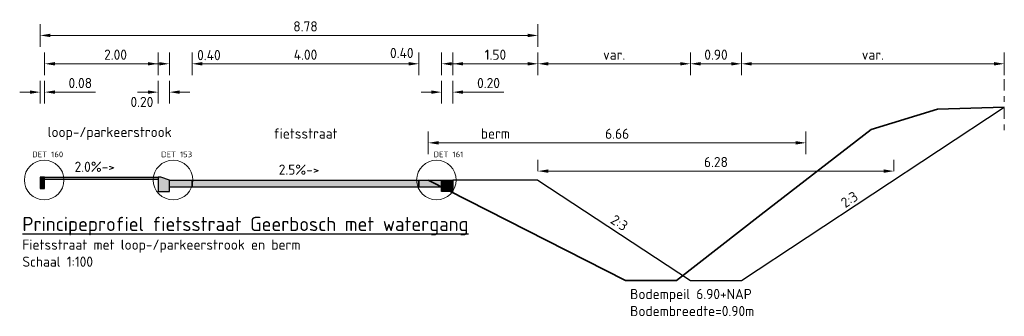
# Model space of a CAD drawing. Header units: metres. Extents: x 163543 to 168130, y 402678 to 405437.
# Tile 230 of 256: x 167884 to 167902, y 403480 to 403485. Entities that reach past the tile are written whole.
import ezdxf

# ---------------------------------------------------------------- set-up
doc = ezdxf.new("R2010")
doc.units = ezdxf.units.M
doc.linetypes.add('X-CA190022.004-UO-DWP_Principeprofielen$0$RI-HWA_BETON', pattern=[11.4, 9, -2.4])
doc.linetypes.add('X-CA190022.004-UO-DWP_Principeprofielen$0$XX-AFBREEK', pattern=[7, 4, -1, 1, -1])
doc.layers.get('0').update_dxf_attribs({"lineweight": 25})
for name, color, linetype, lineweight in [('X-CA190022.004-UO-DWP_Principeprofielen$0$N-WE-GW-BERM-GD', 90, 'Continuous', 25), ('X-CA190022.004-UO-DWP_Principeprofielen$0$N-WE-RI-HWA_TRANSPORTLEIDING_BETON_1000-G', 150, 'X-CA190022.004-UO-DWP_Principeprofielen$0$RI-HWA_BETON', 35), ('X-CA190022.004-UO-DWP_Principeprofielen$0$N-WE-VH-KANTOPSLUITING-GD', 7, 'Continuous', 25), ('X-CA190022.004-UO-DWP_Principeprofielen$0$N-WE-VH-KANTOPSLUITING-V', 253, 'Continuous', 0), ('X-CA190022.004-UO-DWP_Principeprofielen$0$N-WE-VH-KANTOPSLUITING_OPSLUITBAND-SD', 150, 'Continuous', 25), ('X-CA190022.004-UO-DWP_Principeprofielen$0$N-WE-VH-VERHARDING-GD', 7, 'Continuous', 25), ('X-CA190022.004-UO-DWP_Principeprofielen$0$X-XX-AL-AFBREEKLIJN-G', 7, 'X-CA190022.004-UO-DWP_Principeprofielen$0$XX-AFBREEK', 18), ('X-CA190022.004-UO-DWP_Principeprofielen$0$X-XX-AL-M', 7, 'Continuous', 18), ('X-CA190022.004-UO-DWP_Principeprofielen$0$X-XX-AL-T18', 7, 'Continuous', 18), ('X-CA190022.004-UO-DWP_Principeprofielen$0$X-XX-AL-T18-DETAILVERWIJZING', 34, 'Continuous', 18), ('X-CA190022.004-UO-DWP_Principeprofielen$0$X-XX-AL-T18_verkanting', 7, 'Continuous', 18), ('X-CA190022.004-UO-DWP_Principeprofielen$0$X-XX-AL-T25', 7, 'Continuous', 25)]:
    doc.layers.add(name, color=color, linetype=linetype, lineweight=lineweight)
for name, color, linetype, lineweight, transparency in [('X-CA190022.004-UO-DWP_Principeprofielen$0$N-WE-VH-VERHARDING-FIETSSTRAAT_GRIJS-A', 252, 'Continuous', 0, 0.25), ('X-CA190022.004-UO-DWP_Principeprofielen$0$N-WE-VH-VERHARDING-FIETSSTRAAT_ROOD-A', 13, 'Continuous', 0, 0.25), ('X-CA190022.004-UO-DWP_Principeprofielen$0$N-WE-VH-VERHARDING-LOOP-PARKEERSTROOK-GRIJS-A', 253, 'Continuous', 0, 0.25)]:
    doc.layers.add(name, color=color, linetype=linetype, lineweight=lineweight, transparency=transparency)
doc.styles.add('X-CA190022.004-UO-DWP_Principeprofielen$0$NLCS-ISO-M100-T18', font='NLCS-ISO.ttf', dxfattribs={"height": 0.18})
doc.styles.add('X-CA190022.004-UO-DWP_Principeprofielen$0$NLCS-ISO-M100-T25', font='NLCS-ISO.ttf', dxfattribs={"height": 0.25})
doc.styles.add('X-CA190022.004-UO-DWP_Principeprofielen$0$NLCS-ISO-M20-T18', font='NLCS-ISO.ttf', dxfattribs={"height": 0.036})
doc.dimstyles.new('X-CA190022.004-UO-DWP_Principeprofielen$0$NLCS-M100-T18-PIJL_L2_H1', dxfattribs={"dimscale": 0.1, "dimtxt": 2.5, "dimasz": 1.8, "dimexe": 2, "dimexo": 2, "dimgap": 0.7, "dimtad": 1, "dimzin": 0, "dimdsep": 46, "dimtxsty": 'X-CA190022.004-UO-DWP_Principeprofielen$0$NLCS-ISO-M100-T18', "dimcen": 0, "dimdle": 2, "dimclrd": 256, "dimclre": 256, "dimclrt": 10, "dimadec": 1, "dimazin": 0, "dimtfac": 1, "dimtdec": 3, "dimtofl": 0, "dimtmove": 0, "dimatfit": 3, "dimfxl": 2, "dimfxlon": 1, "dimtfillclr": 256, "dimtolj": 1, "dimtzin": 0, "dimlwd": -1, "dimlwe": -1, "dimarcsym": 0})

# ---------------------------------------------------------------- blocks, each defined once
blk = doc.blocks.new('*D647')
at = {"layer": 'X-CA190022.004-UO-DWP_Principeprofielen$0$X-XX-AL-M', "transparency": 16777216}
for p, q in [((167892.009, 403484.241), (167892.009, 403484.641)), ((167893.509, 403484.241), (167893.509, 403484.641)), ((167892.189, 403484.441), (167893.329, 403484.441))]:
    blk.add_line(p, q, dxfattribs=at)
for points in [[(167892.189, 403484.471), (167892.189, 403484.411), (167892.009, 403484.441)], [(167893.329, 403484.471), (167893.329, 403484.411), (167893.509, 403484.441)]]:
    blk.add_solid(points, dxfattribs=at)
at = {"layer": 'X-CA190022.004-UO-DWP_Principeprofielen$0$X-XX-AL-M', "transparency": 16777216, "insert": (167892.759, 403484.601), "char_height": 0.18, "attachment_point": 5, "style": 'X-CA190022.004-UO-DWP_Principeprofielen$0$NLCS-ISO-M100-T18'}
blk.add_mtext('\\A1;1.50', dxfattribs=at)
blk = doc.blocks.new('*D648')
at = {"layer": 'X-CA190022.004-UO-DWP_Principeprofielen$0$X-XX-AL-M', "transparency": 16777216}
for p, q in [((167884.809, 403484.241), (167884.809, 403484.641)), ((167886.809, 403484.241), (167886.809, 403484.641)), ((167884.989, 403484.441), (167886.629, 403484.441))]:
    blk.add_line(p, q, dxfattribs=at)
for points in [[(167884.989, 403484.471), (167884.989, 403484.411), (167884.809, 403484.441)], [(167886.629, 403484.471), (167886.629, 403484.411), (167886.809, 403484.441)]]:
    blk.add_solid(points, dxfattribs=at)
at = {"layer": 'X-CA190022.004-UO-DWP_Principeprofielen$0$X-XX-AL-M', "transparency": 16777216, "insert": (167886.059, 403484.601), "char_height": 0.18, "attachment_point": 5, "style": 'X-CA190022.004-UO-DWP_Principeprofielen$0$NLCS-ISO-M100-T18'}
blk.add_mtext('\\A1;2.00', dxfattribs=at)
blk = doc.blocks.new('*D649')
at = {"layer": 'X-CA190022.004-UO-DWP_Principeprofielen$0$X-XX-AL-M', "transparency": 16777216}
for p, q in [((167884.729, 403484.741), (167884.729, 403485.141)), ((167893.509, 403484.741), (167893.509, 403485.141)), ((167884.909, 403484.941), (167893.329, 403484.941))]:
    blk.add_line(p, q, dxfattribs=at)
for points in [[(167884.909, 403484.971), (167884.909, 403484.911), (167884.729, 403484.941)], [(167893.329, 403484.971), (167893.329, 403484.911), (167893.509, 403484.941)]]:
    blk.add_solid(points, dxfattribs=at)
at = {"layer": 'X-CA190022.004-UO-DWP_Principeprofielen$0$X-XX-AL-M', "transparency": 16777216, "insert": (167889.409, 403485.101), "char_height": 0.18, "attachment_point": 5, "style": 'X-CA190022.004-UO-DWP_Principeprofielen$0$NLCS-ISO-M100-T18'}
blk.add_mtext('\\A1;8.78', dxfattribs=at)
blk = doc.blocks.new('X-CA190022.004-UO-DWP_Principeprofielen$0$5 20x20 band')
at = {"layer": 'X-CA190022.004-UO-DWP_Principeprofielen$0$N-WE-VH-KANTOPSLUITING-V'}
h = blk.add_hatch(color=256, dxfattribs=at)
h.dxf.hatch_style = 1
h.paths.add_polyline_path([(0, 0), (-0.15, 0.05), (-0.2, 0.05), (-0.2, -0.2), (0, -0.2)])
at = {"layer": 'X-CA190022.004-UO-DWP_Principeprofielen$0$N-WE-VH-KANTOPSLUITING-GD', "flags": 128}
blk.add_lwpolyline([(0, 0), (-0.15, 0.05), (-0.2, 0.05), (-0.2, -0.2), (0, -0.2)], close=True, dxfattribs=at)
blk = doc.blocks.new('*D650')
at = {"layer": 'X-CA190022.004-UO-DWP_Principeprofielen$0$X-XX-AL-M', "transparency": 16777216}
for p, q in [((167887.409, 403484.241), (167887.409, 403484.641)), ((167891.409, 403484.241), (167891.409, 403484.641)), ((167887.589, 403484.441), (167891.229, 403484.441))]:
    blk.add_line(p, q, dxfattribs=at)
for points in [[(167887.589, 403484.471), (167887.589, 403484.411), (167887.409, 403484.441)], [(167891.229, 403484.471), (167891.229, 403484.411), (167891.409, 403484.441)]]:
    blk.add_solid(points, dxfattribs=at)
at = {"layer": 'X-CA190022.004-UO-DWP_Principeprofielen$0$X-XX-AL-M', "transparency": 16777216, "insert": (167889.409, 403484.601), "char_height": 0.18, "attachment_point": 5, "style": 'X-CA190022.004-UO-DWP_Principeprofielen$0$NLCS-ISO-M100-T18'}
blk.add_mtext('\\A1;4.00', dxfattribs=at)
blk = doc.blocks.new('*D651')
at = {"layer": 'X-CA190022.004-UO-DWP_Principeprofielen$0$X-XX-AL-M', "transparency": 16777216}
for p, q in [((167887.009, 403484.241), (167887.009, 403484.641)), ((167887.409, 403484.241), (167887.409, 403484.641)), ((167886.829, 403484.441), (167886.649, 403484.441)), ((167887.589, 403484.441), (167887.769, 403484.441))]:
    blk.add_line(p, q, dxfattribs=at)
for points in [[(167886.829, 403484.471), (167886.829, 403484.411), (167887.009, 403484.441)], [(167887.589, 403484.471), (167887.589, 403484.411), (167887.409, 403484.441)]]:
    blk.add_solid(points, dxfattribs=at)
at = {"layer": 'X-CA190022.004-UO-DWP_Principeprofielen$0$X-XX-AL-M', "transparency": 16777216, "insert": (167887.706, 403484.594), "char_height": 0.18, "attachment_point": 5, "style": 'X-CA190022.004-UO-DWP_Principeprofielen$0$NLCS-ISO-M100-T18'}
blk.add_mtext('\\A1;0.40', dxfattribs=at)
blk = doc.blocks.new('*D652')
at = {"layer": 'X-CA190022.004-UO-DWP_Principeprofielen$0$X-XX-AL-M', "transparency": 16777216}
for p, q in [((167891.409, 403484.241), (167891.409, 403484.641)), ((167891.809, 403484.241), (167891.809, 403484.641)), ((167891.229, 403484.441), (167891.049, 403484.441)), ((167891.989, 403484.441), (167892.169, 403484.441))]:
    blk.add_line(p, q, dxfattribs=at)
for points in [[(167891.229, 403484.471), (167891.229, 403484.411), (167891.409, 403484.441)], [(167891.989, 403484.471), (167891.989, 403484.411), (167891.809, 403484.441)]]:
    blk.add_solid(points, dxfattribs=at)
at = {"layer": 'X-CA190022.004-UO-DWP_Principeprofielen$0$X-XX-AL-M', "transparency": 16777216, "insert": (167891.107, 403484.632), "char_height": 0.18, "attachment_point": 5, "style": 'X-CA190022.004-UO-DWP_Principeprofielen$0$NLCS-ISO-M100-T18'}
blk.add_mtext('\\A1;0.40', dxfattribs=at)
blk = doc.blocks.new('*D653')
at = {"layer": 'X-CA190022.004-UO-DWP_Principeprofielen$0$X-XX-AL-M', "transparency": 16777216}
for p, q in [((167891.809, 403483.741), (167891.809, 403484.141)), ((167892.009, 403483.741), (167892.009, 403484.141)), ((167891.629, 403483.941), (167891.449, 403483.941)), ((167892.189, 403483.941), (167892.905, 403483.941))]:
    blk.add_line(p, q, dxfattribs=at)
for points in [[(167891.629, 403483.971), (167891.629, 403483.911), (167891.809, 403483.941)], [(167892.189, 403483.971), (167892.189, 403483.911), (167892.009, 403483.941)]]:
    blk.add_solid(points, dxfattribs=at)
at = {"layer": 'X-CA190022.004-UO-DWP_Principeprofielen$0$X-XX-AL-M', "transparency": 16777216, "insert": (167892.637, 403484.101), "char_height": 0.18, "attachment_point": 5, "style": 'X-CA190022.004-UO-DWP_Principeprofielen$0$NLCS-ISO-M100-T18'}
blk.add_mtext('\\A1;0.20', dxfattribs=at)
blk = doc.blocks.new('*D654')
at = {"layer": 'X-CA190022.004-UO-DWP_Principeprofielen$0$X-XX-AL-M', "transparency": 16777216}
for p, q in [((167886.809, 403483.741), (167886.809, 403484.141)), ((167887.009, 403483.741), (167887.009, 403484.141)), ((167886.629, 403483.941), (167886.449, 403483.941)), ((167887.189, 403483.941), (167887.369, 403483.941))]:
    blk.add_line(p, q, dxfattribs=at)
for points in [[(167886.629, 403483.971), (167886.629, 403483.911), (167886.809, 403483.941)], [(167887.189, 403483.971), (167887.189, 403483.911), (167887.009, 403483.941)]]:
    blk.add_solid(points, dxfattribs=at)
at = {"layer": 'X-CA190022.004-UO-DWP_Principeprofielen$0$X-XX-AL-M', "transparency": 16777216, "insert": (167886.524, 403483.768), "char_height": 0.18, "attachment_point": 5, "style": 'X-CA190022.004-UO-DWP_Principeprofielen$0$NLCS-ISO-M100-T18'}
blk.add_mtext('\\A1;0.20', dxfattribs=at)
blk = doc.blocks.new('X-CA190022.004-UO-DWP_Principeprofielen$0$N-SVH-KANTOPSLUITING_OPSLUITBAND_80X200-D')
blk.add_hatch(color=8).paths.add_polyline_path([(-0.08, -0.2), (0, -0.2), (0, 0), (-0.08, 0)])
at = {"flags": 128}
blk.add_lwpolyline([(-0.08, -0.2), (0, -0.2), (0, 0), (-0.08, 0)], close=True, dxfattribs=at)
blk = doc.blocks.new('*D655')
at = {"layer": 'X-CA190022.004-UO-DWP_Principeprofielen$0$X-XX-AL-M', "transparency": 16777216}
for p, q in [((167884.729, 403483.741), (167884.729, 403484.141)), ((167884.809, 403483.741), (167884.809, 403484.141)), ((167884.549, 403483.941), (167884.369, 403483.941)), ((167884.989, 403483.941), (167885.705, 403483.941))]:
    blk.add_line(p, q, dxfattribs=at)
for points in [[(167884.549, 403483.971), (167884.549, 403483.911), (167884.729, 403483.941)], [(167884.989, 403483.971), (167884.989, 403483.911), (167884.809, 403483.941)]]:
    blk.add_solid(points, dxfattribs=at)
at = {"layer": 'X-CA190022.004-UO-DWP_Principeprofielen$0$X-XX-AL-M', "transparency": 16777216, "insert": (167885.437, 403484.101), "char_height": 0.18, "attachment_point": 5, "style": 'X-CA190022.004-UO-DWP_Principeprofielen$0$NLCS-ISO-M100-T18'}
blk.add_mtext('\\A1;0.08', dxfattribs=at)
blk = doc.blocks.new('*D1271')
at = {"layer": 'X-CA190022.004-UO-DWP_Principeprofielen$0$X-XX-AL-M', "transparency": 16777216}
for p, q in [((167893.509, 403484.241), (167893.509, 403484.641)), ((167896.198, 403484.241), (167896.198, 403484.641)), ((167893.689, 403484.441), (167896.018, 403484.441))]:
    blk.add_line(p, q, dxfattribs=at)
for points in [[(167893.689, 403484.471), (167893.689, 403484.411), (167893.509, 403484.441)], [(167896.018, 403484.471), (167896.018, 403484.411), (167896.198, 403484.441)]]:
    blk.add_solid(points, dxfattribs=at)
at = {"layer": 'X-CA190022.004-UO-DWP_Principeprofielen$0$X-XX-AL-M', "transparency": 16777216, "insert": (167894.853, 403484.601), "char_height": 0.18, "attachment_point": 5, "style": 'X-CA190022.004-UO-DWP_Principeprofielen$0$NLCS-ISO-M100-T18'}
blk.add_mtext('\\A1;var.', dxfattribs=at)
blk = doc.blocks.new('*D1272')
at = {"layer": 'X-CA190022.004-UO-DWP_Principeprofielen$0$X-XX-AL-M', "transparency": 16777216}
for p, q in [((167896.198, 403484.241), (167896.198, 403484.641)), ((167897.098, 403484.241), (167897.098, 403484.641)), ((167896.378, 403484.441), (167896.918, 403484.441))]:
    blk.add_line(p, q, dxfattribs=at)
for points in [[(167896.378, 403484.471), (167896.378, 403484.411), (167896.198, 403484.441)], [(167896.918, 403484.471), (167896.918, 403484.411), (167897.098, 403484.441)]]:
    blk.add_solid(points, dxfattribs=at)
at = {"layer": 'X-CA190022.004-UO-DWP_Principeprofielen$0$X-XX-AL-M', "transparency": 16777216, "insert": (167896.648, 403484.601), "char_height": 0.18, "attachment_point": 5, "style": 'X-CA190022.004-UO-DWP_Principeprofielen$0$NLCS-ISO-M100-T18'}
blk.add_mtext('\\A1;0.90', dxfattribs=at)
blk = doc.blocks.new('*D1273')
at = {"layer": 'X-CA190022.004-UO-DWP_Principeprofielen$0$X-XX-AL-M', "transparency": 16777216}
for p, q in [((167897.098, 403484.241), (167897.098, 403484.641)), ((167901.733, 403484.241), (167901.733, 403484.641)), ((167897.278, 403484.441), (167901.553, 403484.441))]:
    blk.add_line(p, q, dxfattribs=at)
for points in [[(167897.278, 403484.471), (167897.278, 403484.411), (167897.098, 403484.441)], [(167901.553, 403484.471), (167901.553, 403484.411), (167901.733, 403484.441)]]:
    blk.add_solid(points, dxfattribs=at)
at = {"layer": 'X-CA190022.004-UO-DWP_Principeprofielen$0$X-XX-AL-M', "transparency": 16777216, "insert": (167899.415, 403484.601), "char_height": 0.18, "attachment_point": 5, "style": 'X-CA190022.004-UO-DWP_Principeprofielen$0$NLCS-ISO-M100-T18'}
blk.add_mtext('\\A1;var.', dxfattribs=at)
blk = doc.blocks.new('*D656')
at = {"layer": 'X-CA190022.004-UO-DWP_Principeprofielen$0$X-XX-AL-M', "transparency": 16777216}
for p, q in [((167893.509, 403482.548), (167893.509, 403482.748)), ((167899.787, 403482.548), (167899.787, 403482.748)), ((167893.689, 403482.548), (167899.607, 403482.548))]:
    blk.add_line(p, q, dxfattribs=at)
for points in [[(167893.689, 403482.578), (167893.689, 403482.518), (167893.509, 403482.548)], [(167899.607, 403482.578), (167899.607, 403482.518), (167899.787, 403482.548)]]:
    blk.add_solid(points, dxfattribs=at)
at = {"layer": 'X-CA190022.004-UO-DWP_Principeprofielen$0$X-XX-AL-M', "transparency": 16777216, "insert": (167896.648, 403482.708), "char_height": 0.18, "attachment_point": 5, "style": 'X-CA190022.004-UO-DWP_Principeprofielen$0$NLCS-ISO-M100-T18'}
blk.add_mtext('\\A1;6.28', dxfattribs=at)
blk = doc.blocks.new('*D657')
at = {"layer": 'X-CA190022.004-UO-DWP_Principeprofielen$0$X-XX-AL-M', "color": 252, "transparency": 16777216}
for p, q in [((167891.575, 403482.847), (167891.575, 403483.247)), ((167898.235, 403482.847), (167898.235, 403483.247)), ((167891.755, 403483.047), (167898.055, 403483.047))]:
    blk.add_line(p, q, dxfattribs=at)
for points in [[(167891.755, 403483.077), (167891.755, 403483.017), (167891.575, 403483.047)], [(167898.055, 403483.077), (167898.055, 403483.017), (167898.235, 403483.047)]]:
    blk.add_solid(points, dxfattribs=at)
at = {"layer": 'X-CA190022.004-UO-DWP_Principeprofielen$0$X-XX-AL-M', "color": 252, "transparency": 16777216, "insert": (167894.905, 403483.207), "char_height": 0.18, "attachment_point": 5, "style": 'X-CA190022.004-UO-DWP_Principeprofielen$0$NLCS-ISO-M100-T18'}
blk.add_mtext('\\A1;6.66', dxfattribs=at)

msp = doc.modelspace()

# ---------------------------------------------------------------- hatches: boundary and pattern name
at = {"layer": 'X-CA190022.004-UO-DWP_Principeprofielen$0$N-WE-VH-KANTOPSLUITING-V'}
h = msp.add_hatch(color=256, dxfattribs=at)
h.dxf.hatch_style = 1
h.paths.add_polyline_path([(167891.809, 403482.341), (167891.809, 403482.391), (167892.009, 403482.391), (167892.009, 403482.191), (167891.809, 403482.191)])
at = {"layer": 'X-CA190022.004-UO-DWP_Principeprofielen$0$N-WE-VH-VERHARDING-FIETSSTRAAT_GRIJS-A'}
h = msp.add_hatch(color=256, dxfattribs=at)
h.dxf.hatch_style = 1
h.paths.add_polyline_path([(167887.009, 403482.391), (167887.409, 403482.391), (167887.409, 403482.266), (167887.009, 403482.266)])
h = msp.add_hatch(color=256, dxfattribs=at)
h.dxf.hatch_style = 1
h.paths.add_polyline_path([(167891.409, 403482.391), (167891.809, 403482.391), (167891.809, 403482.266), (167891.409, 403482.266)])
at = {"layer": 'X-CA190022.004-UO-DWP_Principeprofielen$0$N-WE-VH-VERHARDING-FIETSSTRAAT_ROOD-A'}
h = msp.add_hatch(color=256, dxfattribs=at)
h.dxf.hatch_style = 1
h.paths.add_polyline_path([(167887.409, 403482.391), (167891.409, 403482.391), (167891.409, 403482.266), (167887.409, 403482.266)])
at = {"layer": 'X-CA190022.004-UO-DWP_Principeprofielen$0$N-WE-VH-VERHARDING-LOOP-PARKEERSTROOK-GRIJS-A'}
h = msp.add_hatch(color=256, dxfattribs=at)
h.dxf.hatch_style = 1
h.paths.add_polyline_path([(167884.809, 403482.441), (167886.809, 403482.441), (167886.809, 403482.401), (167884.809, 403482.401)])

# ---------------------------------------------------------------- linework, layer by layer
at = {"layer": 'X-CA190022.004-UO-DWP_Principeprofielen$0$N-WE-GW-BERM-GD'}
for points in [[(167893.509, 403482.391), (167896.198, 403480.616), (167897.098, 403480.616), (167901.733, 403483.675)], [(167893.509, 403482.391), (167892.009, 403482.391)]]:
    msp.add_lwpolyline(points, dxfattribs=at)
at = {"layer": 'X-CA190022.004-UO-DWP_Principeprofielen$0$N-WE-RI-HWA_TRANSPORTLEIDING_BETON_1000-G', "color": 252, "flags": 128}
for points in [[(167901.733, 403483.676), (167900.553, 403483.641), (167899.386, 403483.279), (167897.444, 403481.781), (167895.953, 403480.616)], [(167891.575, 403482.391), (167895.053, 403480.616)], [(167895.953, 403480.616), (167895.053, 403480.616)]]:
    msp.add_lwpolyline(points, dxfattribs=at)
at = {"layer": 'X-CA190022.004-UO-DWP_Principeprofielen$0$N-WE-VH-KANTOPSLUITING-GD', "flags": 128}
msp.add_lwpolyline([(167891.809, 403482.391), (167892.009, 403482.391), (167892.009, 403482.191), (167891.809, 403482.191), (167891.809, 403482.341)], close=True, dxfattribs=at)
at = {"layer": 'X-CA190022.004-UO-DWP_Principeprofielen$0$N-WE-VH-VERHARDING-GD'}
msp.add_lwpolyline([(167884.809, 403482.441), (167886.809, 403482.441), (167886.809, 403482.401), (167884.809, 403482.401)], close=True, dxfattribs=at)
at = {"layer": 'X-CA190022.004-UO-DWP_Principeprofielen$0$N-WE-VH-VERHARDING-GD', "flags": 128}
for points in [[(167887.009, 403482.391), (167887.409, 403482.391), (167887.409, 403482.266), (167887.009, 403482.266)], [(167887.409, 403482.391), (167891.409, 403482.391), (167891.409, 403482.266), (167887.409, 403482.266)], [(167891.409, 403482.391), (167891.809, 403482.391), (167891.809, 403482.266), (167891.409, 403482.266)]]:
    msp.add_lwpolyline(points, close=True, dxfattribs=at)
at = {"layer": 'X-CA190022.004-UO-DWP_Principeprofielen$0$X-XX-AL-AFBREEKLIJN-G', "ltscale": 0.05, "flags": 128}
msp.add_lwpolyline([(167901.733, 403484.172), (167901.733, 403483.179)], dxfattribs=at)
at = {"layer": 'X-CA190022.004-UO-DWP_Principeprofielen$0$X-XX-AL-T18-DETAILVERWIJZING'}
for centre in [(167884.8, 403482.391), (167887.073, 403482.391), (167891.718, 403482.391)]:
    msp.add_circle(centre, 0.349, dxfattribs=at)

# ---------------------------------------------------------------- block references
msp.add_blockref('X-CA190022.004-UO-DWP_Principeprofielen$0$5 20x20 band', (167887.009, 403482.391))
at = {"layer": 'X-CA190022.004-UO-DWP_Principeprofielen$0$N-WE-VH-KANTOPSLUITING_OPSLUITBAND-SD'}
msp.add_blockref('X-CA190022.004-UO-DWP_Principeprofielen$0$N-SVH-KANTOPSLUITING_OPSLUITBAND_80X200-D', (167884.809, 403482.441), dxfattribs=at)

# ---------------------------------------------------------------- texts
at = {"layer": 'X-CA190022.004-UO-DWP_Principeprofielen$0$X-XX-AL-T18', "char_height": 0.18, "style": 'X-CA190022.004-UO-DWP_Principeprofielen$0$NLCS-ISO-M100-T18'}
for s, width, gutter_width, insert, attachment_point in [('loop-/parkeerstrook', 2.68684, 1.25, (167885.956, 403483.211), 5), ('fietsstraat', 2.68684, 1.25, (167889.409, 403483.211), 5), ('berm', 2.68684, 1.25, (167892.759, 403483.211), 5), ('Fietsstraat met loop-/parkeerstrook en berm\\PSchaal 1:100', 5.9308, 0.9, (167884.416, 403481.341), 1)]:
    msp.add_mtext_dynamic_manual_height_columns(s, width=width, gutter_width=gutter_width, heights=[0], dxfattribs=dict(at, insert=insert, attachment_point=attachment_point))
at = {"layer": 'X-CA190022.004-UO-DWP_Principeprofielen$0$X-XX-AL-T18', "char_height": 0.18, "attachment_point": 5, "style": 'X-CA190022.004-UO-DWP_Principeprofielen$0$NLCS-ISO-M100-T18'}
for insert, rotation in [((167899.001, 403482.047), 33.6901), ((167894.945, 403481.637), 326.3099)]:
    msp.add_mtext_dynamic_manual_height_columns('2:3', width=2.68684, gutter_width=1.25, heights=[0], dxfattribs=dict(at, insert=insert, rotation=rotation))
at = {"layer": 'X-CA190022.004-UO-DWP_Principeprofielen$0$X-XX-AL-T18-DETAILVERWIJZING', "char_height": 0.1, "attachment_point": 1, "style": 'X-CA190022.004-UO-DWP_Principeprofielen$0$NLCS-ISO-M20-T18'}
for s, insert in [('DET 160', (167884.59, 403482.893)), ('DET 153', (167886.862, 403482.893)), ('DET 161', (167891.668, 403482.893))]:
    msp.add_mtext_dynamic_manual_height_columns(s, width=0.60965, gutter_width=5, heights=[0], dxfattribs=dict(at, insert=insert))
at = {"layer": 'X-CA190022.004-UO-DWP_Principeprofielen$0$X-XX-AL-T18_verkanting', "style": 'X-CA190022.004-UO-DWP_Principeprofielen$0$NLCS-ISO-M100-T18'}
for s, p in [('2.0%%%->', (167885.337, 403482.534)), ('2.5%%%->', (167888.937, 403482.484))]:
    msp.add_text(s, height=0.18, dxfattribs=at).set_placement(p)
at = {"layer": 'X-CA190022.004-UO-DWP_Principeprofielen$0$X-XX-AL-T18_verkanting', "insert": (167895.134, 403480.47), "char_height": 0.18, "attachment_point": 1, "style": 'X-CA190022.004-UO-DWP_Principeprofielen$0$NLCS-ISO-M100-T18'}
msp.add_mtext_dynamic_manual_height_columns('Bodempeil 6.90+NAP Bodembreedte=0.90m', width=3.26984, gutter_width=0.45, heights=[0], dxfattribs=at)
at = {"layer": 'X-CA190022.004-UO-DWP_Principeprofielen$0$X-XX-AL-T25', "insert": (167884.416, 403481.741), "char_height": 0.25, "attachment_point": 1, "style": 'X-CA190022.004-UO-DWP_Principeprofielen$0$NLCS-ISO-M100-T25'}
msp.add_mtext_dynamic_manual_height_columns('{\\LPrincipeprofiel fietsstraat Geerbosch met watergang}', width=8.4792, gutter_width=1.25, heights=[0.345], dxfattribs=at)

# ---------------------------------------------------------------- dimensions: what is measured, and where the dimension line sits
at = {"layer": 'X-CA190022.004-UO-DWP_Principeprofielen$0$X-XX-AL-M'}
for base, p1, p2, override, picture, middle in [((167893.509, 403484.941), (167884.729, 403482.441), (167893.509, 403482.391), {"dimclrt": 256}, '*D649', (167889.409, 403484.941)), ((167886.809, 403484.441), (167884.809, 403482.441), (167886.809, 403482.441), {"dimclrt": 256}, '*D648', (167886.059, 403484.441)), ((167887.409, 403484.441), (167887.009, 403482.391), (167887.409, 403482.391), {"dimclrt": 256, "dimtmove": 2}, '*D651', (167887.706, 403484.594)), ((167891.409, 403484.441), (167887.409, 403482.391), (167891.409, 403482.391), {"dimclrt": 256}, '*D650', (167889.409, 403484.441)), ((167891.409, 403484.441), (167891.809, 403482.391), (167891.409, 403482.391), {"dimclrt": 256, "dimtmove": 2}, '*D652', (167891.107, 403484.632)), ((167893.509, 403484.441), (167892.009, 403482.391), (167893.509, 403482.391), {"dimclrt": 256}, '*D647', (167892.759, 403484.441)), ((167898.235, 403483.047), (167891.575, 403482.391), (167898.235, 403482.391), {"dimclrd": 252, "dimclre": 252, "dimclrt": 252}, '*D657', (167894.905, 403483.047)), ((167899.787, 403482.548), (167893.509, 403482.391), (167899.787, 403482.391), {"dimclrt": 256}, '*D656', (167896.648, 403482.548))]:
    dim = msp.add_linear_dim(base=base, p1=p1, p2=p2, dimstyle='X-CA190022.004-UO-DWP_Principeprofielen$0$NLCS-M100-T18-PIJL_L2_H1', override=override, dxfattribs=at)
    dim.commit()
    dim.dimension.update_dxf_attribs({"geometry": picture, "text_midpoint": middle, "dimtype": 160})
for base, p1, p2, picture, middle in [((167896.198, 403484.441), (167893.509, 403482.391), (167896.198, 403480.616), '*D1271', (167894.853, 403484.601)), ((167901.733, 403484.441), (167897.098, 403480.616), (167901.733, 403483.675), '*D1273', (167899.415, 403484.601))]:
    dim = msp.add_linear_dim(base=base, p1=p1, p2=p2, text='var.', dimstyle='X-CA190022.004-UO-DWP_Principeprofielen$0$NLCS-M100-T18-PIJL_L2_H1', override={"dimclrt": 256}, dxfattribs=at)
    dim.commit()
    dim.dimension.update_dxf_attribs({"geometry": picture, "text_midpoint": middle})
for base, p1, p2, picture, middle in [((167897.098, 403484.441), (167896.198, 403480.616), (167897.098, 403480.616), '*D1272', (167896.648, 403484.601)), ((167884.809, 403483.941), (167884.729, 403482.441), (167884.809, 403482.441), '*D655', (167885.437, 403484.101)), ((167892.009, 403483.941), (167891.809, 403482.391), (167892.009, 403482.391), '*D653', (167892.637, 403484.101))]:
    dim = msp.add_linear_dim(base=base, p1=p1, p2=p2, dimstyle='X-CA190022.004-UO-DWP_Principeprofielen$0$NLCS-M100-T18-PIJL_L2_H1', override={"dimclrt": 256}, dxfattribs=at)
    dim.commit()
    dim.dimension.update_dxf_attribs({"geometry": picture, "text_midpoint": middle})
dim = msp.add_linear_dim(base=(167886.809, 403483.941), p1=(167887.009, 403482.391), p2=(167886.809, 403482.391), angle=180, dimstyle='X-CA190022.004-UO-DWP_Principeprofielen$0$NLCS-M100-T18-PIJL_L2_H1', override={"dimclrt": 256, "dimtmove": 2}, dxfattribs=at)
dim.commit()
dim.dimension.update_dxf_attribs({"geometry": '*D654', "text_midpoint": (167886.524, 403483.768), "dimtype": 160})

doc.saveas('drawing.dxf')
